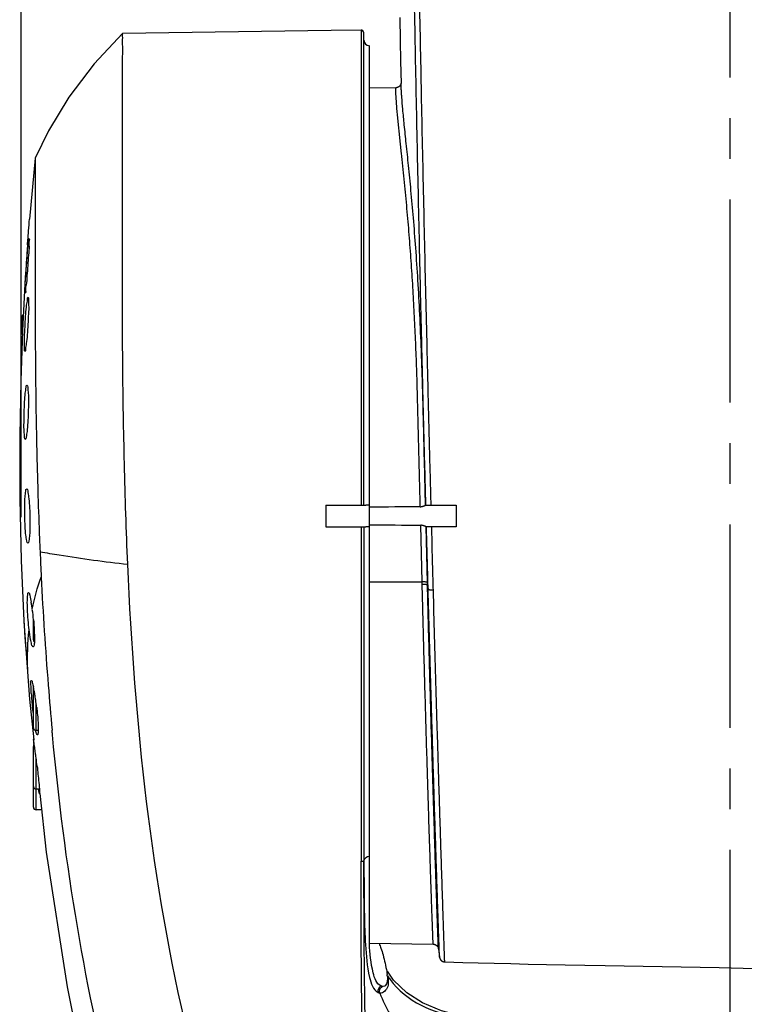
# Model space of a CAD drawing. Header units: millimetres. Extents: x 5828 to 6704, y 123 to 421.
# Tile 214 of 256: x 6445.53 to 6452.21, y 240.87 to 249.95. Entities that reach past the tile are written whole.
import ezdxf

# ---------------------------------------------------------------- set-up
doc = ezdxf.new("R2010")
doc.units = ezdxf.units.MM
doc.linetypes.add('CENTER', pattern=[0.6, 0.375, -0.075, 0.075, -0.075])
for name, color, linetype in [('中心线', 7, 'Continuous'), ('外形图', 7, 'Continuous'), ('尺寸标注', 7, 'Continuous')]:
    doc.layers.add(name, color=color, linetype=linetype)
doc.styles.add('微软雅黑', font='msyh.ttc', dxfattribs={"height": 1.5})
doc.dimstyles.new('尺寸标注_1_20比例', dxfattribs={"dimtxt": 1.5, "dimasz": 1.25, "dimexe": 0.5, "dimexo": 0.4, "dimgap": 0.5, "dimtad": 1, "dimdec": 1, "dimlfac": 20, "dimdsep": 46, "dimtxsty": '微软雅黑', "dimcen": 0.09, "dimadec": 0, "dimazin": 0, "dimtp": 0.01, "dimtm": 0.01, "dimtfac": 1, "dimtdec": 1, "dimtofl": 0, "dimtmove": 0, "dimatfit": 3, "dimfxl": 1, "dimtolj": 1, "dimarcsym": 0})

# ---------------------------------------------------------------- blocks, each defined once
blk = doc.blocks.new('*D1095')
at = {"layer": 'Defpoints', "color": 0}
for p in [(6458.6099, 287.4405), (6445.5413, 244.9578), (6458.6099, 244.9009)]:
    blk.add_point(p, dxfattribs=at)
at = {"layer": '尺寸标注', "color": 0, "lineweight": -2}
for p, q in [((6445.5413, 245.3578), (6445.5413, 287.9405)), ((6458.6099, 245.3009), (6458.6099, 287.9405)), ((6446.7913, 287.4405), (6457.3599, 287.4405))]:
    blk.add_line(p, q, dxfattribs=at)
at = {"layer": '尺寸标注', "color": 0}
for points in [[(6446.7913, 287.6488), (6446.7913, 287.2322), (6445.5413, 287.4405)], [(6457.3599, 287.2322), (6457.3599, 287.6488), (6458.6099, 287.4405)]]:
    blk.add_solid(points, dxfattribs=at)
at = {"layer": '尺寸标注', "color": 0, "insert": (6451.8537, 288.7121), "char_height": 1.5, "attachment_point": 5, "style": '微软雅黑'}
blk.add_mtext('\\A1;{\\fAlibaba PuHuiTi 3.0 55 Regular|b0|i0|c134|p18;260}', dxfattribs=at)

msp = doc.modelspace()

# ---------------------------------------------------------------- linework, layer by layer
at = {"layer": '中心线', "linetype": 'CENTER', "ltscale": 5}
msp.add_line((6452.0766, 222.4149), (6452.0766, 279.3693), dxfattribs=at)
at = {"layer": '外形图', "linetype": 'ByBlock'}
for p, q in [((6449.0317, 249.9684), (6449.0361, 249.7542)), ((6448.6764, 249.85), (6448.6766, 245.4693)), ((6448.7016, 245.4693), (6448.7016, 249.825)), ((6449.0361, 249.7542), (6449.0398, 249.5641)), ((6448.7516, 241.4242), (6448.7516, 249.7068)), ((6449.0398, 249.5641), (6449.0436, 249.3568)), ((6448.9947, 249.3184), (6448.7516, 249.3142)), ((6445.6704, 248.669), (6445.6184, 248.1081)), ((6445.6705, 248.6689), (6445.6703, 248.0862)), ((6445.6703, 248.0862), (6445.6703, 248.0621)), ((6445.6703, 248.0621), (6445.6703, 248.0603)), ((6445.6703, 248.0603), (6445.6703, 248.0084)), ((6445.6049, 247.9303), (6445.6061, 247.9468)), ((6445.6702, 247.8921), (6445.6702, 247.8706)), ((6445.6702, 247.8706), (6445.6702, 247.8648)), ((6445.6702, 247.8648), (6445.6702, 247.8554)), ((6445.6702, 247.8554), (6445.6702, 247.8132)), ((6445.6702, 247.8132), (6445.6703, 247.7916)), ((6445.6703, 247.7916), (6445.6703, 247.786)), ((6445.6703, 247.786), (6445.6703, 247.7559)), ((6445.6703, 247.7559), (6445.6703, 247.7449)), ((6445.6703, 247.7449), (6445.6703, 247.7358)), ((6445.6703, 247.7358), (6445.6703, 247.6935)), ((6445.5866, 247.676), (6445.58, 247.5714)), ((6445.5868, 247.6795), (6445.5866, 247.676)), ((6445.5908, 247.6758), (6445.591, 247.679)), ((6445.6703, 247.6935), (6445.6703, 247.6916)), ((6445.6703, 247.6916), (6445.6704, 247.6666)), ((6445.6704, 247.6666), (6445.6704, 247.6146)), ((6445.58, 247.5714), (6445.5541, 247.0781)), ((6445.6704, 247.6146), (6445.6705, 247.5822)), ((6445.6705, 247.5822), (6445.6705, 247.5761)), ((6445.6705, 247.5761), (6445.6705, 247.5522)), ((6445.6705, 247.5522), (6445.6706, 247.4949)), ((6445.6706, 247.4949), (6445.6706, 247.4818)), ((6445.6706, 247.4818), (6445.6706, 247.4698)), ((6445.6706, 247.4698), (6445.6707, 247.3525)), ((6445.6707, 247.3525), (6445.6708, 247.3279)), ((6445.6708, 247.3279), (6445.6709, 247.274)), ((6445.5523, 247.2193), (6445.5516, 247.2167)), ((6445.5516, 247.0443), (6445.5516, 247.2167)), ((6445.5589, 247.2193), (6445.5523, 247.2193)), ((6445.5573, 247.2084), (6445.5566, 247.2029)), ((6445.5589, 247.2193), (6445.5573, 247.2084)), ((6445.6709, 247.274), (6445.6709, 247.256)), ((6445.6709, 247.256), (6445.6709, 247.2478)), ((6445.6709, 247.2478), (6445.671, 247.2354)), ((6445.671, 247.2354), (6445.671, 247.2249)), ((6445.604, 247.1371), (6445.6039, 247.1353)), ((6445.6715, 247.0536), (6445.6716, 247.0447)), ((6445.6716, 247.0447), (6445.6716, 247.0332)), ((6445.6716, 247.0332), (6445.6717, 247.0255)), ((6445.6717, 247.0255), (6445.6717, 247.0082)), ((6445.6717, 247.0082), (6445.672, 246.9601)), ((6445.672, 246.9601), (6445.672, 246.9557)), ((6445.672, 246.9557), (6445.6722, 246.9309)), ((6445.6757, 246.5371), (6445.676, 246.5131)), ((6445.6768, 246.4449), (6445.6769, 246.4386)), ((6445.6818, 246.1426), (6445.6823, 246.1168)), ((6445.6959, 245.5799), (6445.6966, 245.556)), ((6448.3516, 245.4693), (6448.3516, 245.2693)), ((6448.3516, 245.4693), (6448.7174, 245.4693)), ((6449.2698, 245.4693), (6449.5516, 245.4693)), ((6449.5516, 245.4693), (6449.5516, 245.2693)), ((6449.2379, 244.7616), (6449.2249, 245.2837)), ((6448.3516, 245.2693), (6448.7174, 245.2693)), ((6448.6766, 245.2693), (6448.6753, 242.1849)), ((6448.7016, 245.2693), (6448.7016, 242.1911)), ((6449.2868, 244.7558), (6449.2741, 245.2695)), ((6449.5516, 245.2693), (6449.2747, 245.2693)), ((6448.7516, 244.7629), (6449.2379, 244.7616)), ((6449.2873, 244.7317), (6449.2868, 244.7558)), ((6449.2873, 244.7317), (6449.2932, 244.6935)), ((6445.567, 244.4028), (6445.5674, 244.396)), ((6445.5674, 244.3959), (6445.6181, 243.6802)), ((6445.6541, 244.2276), (6445.6541, 244.4126)), ((6445.6541, 243.4166), (6445.6541, 243.7865)), ((6445.6181, 243.6802), (6445.6589, 243.3059)), ((6445.6651, 243.738), (6445.6657, 243.7345)), ((6445.6459, 243.5972), (6445.6455, 243.6016)), ((6445.6791, 243.3916), (6445.6791, 243.6344)), ((6445.6986, 243.3916), (6445.6791, 243.3916)), ((6445.6541, 242.6843), (6445.6541, 243.2446)), ((6445.6571, 243.262), (6445.6575, 243.258)), ((6445.6723, 243.1939), (6445.6705, 243.2071)), ((6445.6761, 243.1647), (6445.6753, 243.1712)), ((6445.6791, 242.6593), (6445.6791, 243.14)), ((6445.6796, 243.1372), (6445.6792, 243.1401)), ((6445.7093, 242.8496), (6445.6791, 242.8496)), ((6445.7083, 242.8528), (6445.7102, 242.8359)), ((6445.7294, 242.6593), (6445.6791, 242.6593)), ((6448.7518, 241.4303), (6449.3399, 241.42)), ((6449.3882, 241.3787), (6449.3883, 241.3783)), ((6449.3883, 241.3783), (6449.3883, 241.3779)), ((6449.3883, 241.3779), (6449.3884, 241.3775)), ((6449.3884, 241.3775), (6449.3885, 241.3771)), ((6449.3885, 241.3771), (6449.3885, 241.3767)), ((6449.3885, 241.3767), (6449.398, 241.3004)), ((6449.3885, 241.3764), (6449.3886, 241.3764)), ((6449.398, 241.3004), (6449.3981, 241.3001)), ((6449.3981, 241.3001), (6449.3981, 241.2999)), ((6449.3981, 241.2999), (6449.3981, 241.2996)), ((6449.3981, 241.2996), (6449.3982, 241.2993)), ((6449.3982, 241.2993), (6449.3982, 241.299)), ((6449.3982, 241.299), (6449.3983, 241.2987)), ((6449.3983, 241.2987), (6449.3983, 241.2984)), ((6449.3983, 241.2984), (6449.3984, 241.298)), ((6449.3984, 241.298), (6449.3985, 241.2977)), ((6449.3985, 241.2977), (6449.3985, 241.2972)), ((6448.9749, 241.0872), (6448.9179, 241.1723)), ((6448.8802, 241.0293), (6448.872, 241.0303))]:
    msp.add_line(p, q, dxfattribs=at)
for points in [[(6448.6764, 249.85), (6448.3996, 249.8468), (6446.4765, 249.8185)], [(6448.7016, 249.825), (6448.6989, 249.8363), (6448.6914, 249.8452), (6448.6807, 249.8496), (6448.6764, 249.85)], [(6446.4765, 249.8185), (6446.2149, 249.5387), (6445.9819, 249.2307), (6445.7948, 248.9227), (6445.6705, 248.6689)], [(6449.0435, 249.3636), (6449.0435, 249.3633), (6449.0435, 249.3632), (6449.0435, 249.363), (6449.0434, 249.3628), (6449.0434, 249.3625), (6449.0434, 249.3623), (6449.0434, 249.3621), (6449.0433, 249.3619), (6449.0433, 249.3616), (6449.0433, 249.3614), (6449.0432, 249.3611), (6449.0432, 249.3609), (6449.0432, 249.3606), (6449.0431, 249.3603), (6449.0431, 249.36), (6449.043, 249.3598), (6449.043, 249.3595), (6449.0429, 249.3592), (6449.0429, 249.3589), (6449.0428, 249.3586), (6449.0428, 249.3583), (6449.0427, 249.3581), (6449.0426, 249.3578), (6449.0426, 249.3575), (6449.0425, 249.3572), (6449.0424, 249.3569), (6449.0424, 249.3566), (6449.0423, 249.3564), (6449.0422, 249.3561), (6449.0422, 249.3558), (6449.0421, 249.3555), (6449.042, 249.3552), (6449.0419, 249.3549), (6449.0418, 249.3546), (6449.0417, 249.3543), (6449.0417, 249.354), (6449.0416, 249.3537), (6449.0415, 249.3534), (6449.0414, 249.3531), (6449.0413, 249.3528), (6449.0412, 249.3525), (6449.0411, 249.3521), (6449.041, 249.3518), (6449.0408, 249.3515), (6449.0407, 249.3512), (6449.0406, 249.3509), (6449.0405, 249.3505), (6449.0403, 249.3502), (6449.0402, 249.3498), (6449.0401, 249.3495), (6449.0399, 249.3491), (6449.0398, 249.3488), (6449.0396, 249.3484), (6449.0395, 249.3481), (6449.0393, 249.3477), (6449.0391, 249.3473), (6449.0389, 249.3469), (6449.0387, 249.3465), (6449.0385, 249.3461), (6449.0383, 249.3457), (6449.0381, 249.3453), (6449.0379, 249.3449), (6449.0377, 249.3445), (6449.0374, 249.344), (6449.0372, 249.3436), (6449.0369, 249.3431), (6449.0367, 249.3427), (6449.0364, 249.3422), (6449.0361, 249.3417), (6449.0358, 249.3413), (6449.0355, 249.3408), (6449.0351, 249.3403), (6449.0348, 249.3398), (6449.0344, 249.3393), (6449.0341, 249.3388), (6449.0337, 249.3383), (6449.0333, 249.3378), (6449.0329, 249.3373), (6449.0325, 249.3367), (6449.032, 249.3362), (6449.0316, 249.3357), (6449.0311, 249.3352), (6449.0307, 249.3347), (6449.0302, 249.3341), (6449.0297, 249.3336), (6449.0292, 249.3331), (6449.0287, 249.3326), (6449.0281, 249.3321), (6449.0276, 249.3316), (6449.027, 249.3311), (6449.0264, 249.3306), (6449.0259, 249.3301), (6449.0253, 249.3296), (6449.0247, 249.3291), (6449.0241, 249.3286), (6449.0235, 249.3282), (6449.0228, 249.3277), (6449.0222, 249.3273), (6449.0216, 249.3268), (6449.0209, 249.3264), (6449.0202, 249.326), (6449.0196, 249.3256), (6449.0189, 249.3252), (6449.0182, 249.3248), (6449.0175, 249.3244), (6449.0168, 249.324), (6449.0161, 249.3237), (6449.0154, 249.3233), (6449.0147, 249.323), (6449.014, 249.3227), (6449.0132, 249.3224), (6449.0125, 249.3221), (6449.0118, 249.3218), (6449.011, 249.3215), (6449.0103, 249.3212), (6449.0095, 249.321), (6449.0088, 249.3207), (6449.008, 249.3205), (6449.0072, 249.3203), (6449.0065, 249.3201), (6449.0057, 249.3199), (6449.0049, 249.3197), (6449.0041, 249.3195), (6449.0034, 249.3194), (6449.0026, 249.3192), (6449.0018, 249.3191), (6449.001, 249.319), (6449.0002, 249.3189), (6448.9994, 249.3188), (6448.9986, 249.3187), (6448.9978, 249.3186), (6448.997, 249.3185), (6448.9962, 249.3185), (6448.9954, 249.3185), (6448.9947, 249.3184)], [(6445.5541, 247.0781), (6445.5377, 246.6165), (6445.5283, 246.1088), (6445.5286, 245.5284), (6445.5413, 244.9578), (6445.567, 244.4028)], [(6448.7516, 245.4684), (6448.7392, 245.4686), (6448.7274, 245.4691), (6448.7174, 245.4693)], [(6448.7516, 245.2702), (6448.7392, 245.27), (6448.7275, 245.2696), (6448.7174, 245.2693)], [(6445.713, 242.81), (6445.772, 242.2689), (6445.9659, 241.0269), (6446.2418, 239.6351), (6446.6059, 238.0955), (6446.8038, 237.3702)], [(6449.3399, 241.42), (6449.3406, 241.42), (6449.3414, 241.4199), (6449.3422, 241.4199), (6449.343, 241.4198), (6449.3438, 241.4198), (6449.3446, 241.4197), (6449.3454, 241.4196), (6449.3461, 241.4195), (6449.3469, 241.4194), (6449.3477, 241.4192), (6449.3485, 241.4191), (6449.3493, 241.4189), (6449.35, 241.4188), (6449.3508, 241.4186), (6449.3516, 241.4184), (6449.3523, 241.4182), (6449.3531, 241.418), (6449.3539, 241.4177), (6449.3546, 241.4175), (6449.3554, 241.4172), (6449.3561, 241.417), (6449.3569, 241.4167), (6449.3576, 241.4164), (6449.3583, 241.4161), (6449.3591, 241.4158), (6449.3598, 241.4155), (6449.3605, 241.4151), (6449.3612, 241.4148), (6449.3619, 241.4144), (6449.3626, 241.4141), (6449.3633, 241.4137), (6449.364, 241.4133), (6449.3647, 241.4129), (6449.3653, 241.4125), (6449.366, 241.4121), (6449.3667, 241.4116), (6449.3673, 241.4112), (6449.368, 241.4107), (6449.3686, 241.4103), (6449.3692, 241.4098), (6449.3698, 241.4093), (6449.3705, 241.4088), (6449.3711, 241.4083), (6449.3717, 241.4078), (6449.3722, 241.4073), (6449.3728, 241.4068), (6449.3734, 241.4063), (6449.3739, 241.4058), (6449.3745, 241.4052), (6449.375, 241.4047), (6449.3755, 241.4041), (6449.376, 241.4036), (6449.3765, 241.403), (6449.377, 241.4025), (6449.3775, 241.4019), (6449.3779, 241.4013), (6449.3784, 241.4008), (6449.3788, 241.4002), (6449.3792, 241.3997), (6449.3796, 241.3991), (6449.38, 241.3986), (6449.3804, 241.398), (6449.3808, 241.3975), (6449.3811, 241.3969), (6449.3814, 241.3964), (6449.3818, 241.3959), (6449.3821, 241.3954), (6449.3823, 241.3949), (6449.3826, 241.3944), (6449.3829, 241.3939), (6449.3831, 241.3935), (6449.3834, 241.393), (6449.3836, 241.3926), (6449.3838, 241.3921), (6449.384, 241.3917), (6449.3842, 241.3913), (6449.3844, 241.3909), (6449.3846, 241.3905), (6449.3847, 241.3902), (6449.3849, 241.3898), (6449.385, 241.3894), (6449.3852, 241.3891), (6449.3853, 241.3887), (6449.3855, 241.3884), (6449.3856, 241.3881), (6449.3857, 241.3878), (6449.3858, 241.3875), (6449.3859, 241.3872), (6449.386, 241.3869), (6449.3861, 241.3866), (6449.3862, 241.3863), (6449.3863, 241.386), (6449.3864, 241.3858), (6449.3865, 241.3855), (6449.3866, 241.3852), (6449.3867, 241.385), (6449.3868, 241.3847), (6449.3868, 241.3845), (6449.3869, 241.3842), (6449.387, 241.384), (6449.3871, 241.3837), (6449.3871, 241.3835), (6449.3872, 241.3833), (6449.3872, 241.383), (6449.3873, 241.3828), (6449.3874, 241.3826), (6449.3874, 241.3823), (6449.3875, 241.3821), (6449.3875, 241.3819), (6449.3876, 241.3817), (6449.3876, 241.3815), (6449.3877, 241.3812), (6449.3877, 241.381), (6449.3878, 241.3808), (6449.3878, 241.3806), (6449.3879, 241.3804), (6449.3879, 241.3802), (6449.388, 241.3799), (6449.388, 241.3797), (6449.3881, 241.3795), (6449.3881, 241.3793), (6449.3881, 241.3791), (6449.3882, 241.3789), (6449.3882, 241.3787)], [(6449.3985, 241.2972), (6449.3986, 241.297), (6449.3986, 241.2968), (6449.3987, 241.2966), (6449.3987, 241.2963), (6449.3988, 241.296), (6449.3989, 241.2958), (6449.3989, 241.2955), (6449.399, 241.2951), (6449.3991, 241.2948), (6449.3992, 241.2945), (6449.3993, 241.2941), (6449.3994, 241.2937), (6449.3995, 241.2933), (6449.3996, 241.2929), (6449.3997, 241.2924), (6449.3999, 241.2919), (6449.4001, 241.2914), (6449.4002, 241.2908), (6449.4004, 241.2902), (6449.4007, 241.2896), (6449.4009, 241.289), (6449.4011, 241.2884), (6449.4014, 241.2877), (6449.4017, 241.2871), (6449.402, 241.2864), (6449.4023, 241.2857), (6449.4026, 241.2851), (6449.4029, 241.2844), (6449.4033, 241.2837), (6449.4036, 241.283), (6449.404, 241.2823), (6449.4044, 241.2817), (6449.4048, 241.281), (6449.4052, 241.2803), (6449.4056, 241.2797), (6449.4061, 241.279), (6449.4065, 241.2784), (6449.4069, 241.2777), (6449.4074, 241.2771), (6449.4079, 241.2765), (6449.4084, 241.2758), (6449.4089, 241.2752), (6449.4094, 241.2746), (6449.4099, 241.274), (6449.4104, 241.2734), (6449.4109, 241.2728), (6449.4115, 241.2723), (6449.412, 241.2717), (6449.4126, 241.2711), (6449.4132, 241.2706), (6449.4137, 241.27), (6449.4143, 241.2695), (6449.4149, 241.269), (6449.4155, 241.2685), (6449.4161, 241.268), (6449.4168, 241.2675), (6449.4174, 241.267), (6449.418, 241.2665), (6449.4187, 241.266), (6449.4193, 241.2656), (6449.42, 241.2652), (6449.4206, 241.2647), (6449.4213, 241.2643), (6449.422, 241.2639), (6449.4227, 241.2635), (6449.4233, 241.2631), (6449.424, 241.2627), (6449.4247, 241.2623), (6449.4254, 241.262), (6449.4262, 241.2616), (6449.4269, 241.2613), (6449.4276, 241.261), (6449.4283, 241.2607), (6449.4291, 241.2604), (6449.4298, 241.2601), (6449.4305, 241.2598), (6449.4313, 241.2595), (6449.432, 241.2593), (6449.4328, 241.2591), (6449.4336, 241.2588), (6449.4343, 241.2586), (6449.4351, 241.2584), (6449.4358, 241.2582), (6449.4366, 241.258), (6449.4374, 241.2579), (6449.4382, 241.2577), (6449.4389, 241.2576), (6449.4397, 241.2574), (6449.4405, 241.2573), (6449.4413, 241.2572), (6449.4421, 241.2571), (6449.4429, 241.257), (6449.4437, 241.257), (6449.4445, 241.2569), (6449.4452, 241.2569), (6449.446, 241.2568), (6449.6128, 241.2521)], [(6449.6128, 241.2521), (6449.754, 241.2483), (6449.9012, 241.2446), (6450.055, 241.2409), (6450.2157, 241.2373), (6450.3829, 241.2337), (6450.5563, 241.2301), (6450.7365, 241.2266), (6450.9241, 241.2231), (6451.9766, 241.2042)], [(6451.9766, 241.2042), (6452.1961, 241.2001), (6452.413, 241.1959), (6452.6258, 241.1916), (6452.833, 241.1872), (6453.0332, 241.1827), (6453.2249, 241.1782), (6453.4065, 241.1737), (6453.5766, 241.1693)], [(6452.0767, 240.6257), (6451.6401, 240.6304), (6451.1692, 240.6462), (6450.759, 240.6597), (6450.4041, 240.6722), (6450.0993, 240.6892), (6449.8392, 240.7146), (6449.6142, 240.752), (6449.4153, 240.8054), (6449.2416, 240.8779), (6449.0966, 240.97), (6448.9749, 241.0872)]]:
    msp.add_lwpolyline(points, dxfattribs=at)
for centre, radius, start, end in [((6448.7516, 249.7569), 0.05, 180, 270), ((6511.0224, 247.3153), 65.3514, 180.387006, 180.682259), ((6498.9243, 247.1593), 53.2523, 180.77539, 181.09395), ((6492.7132, 247.0413), 47.04, 181.12607, 181.78029), ((6490.6589, 246.9776), 44.9848, 181.81102, 182.31565), ((6451.2347, 51.3332), 194.1322, 90.594447, 90.732866), ((6451.2394, 439.5612), 194.2879, 269.266341, 269.405903), ((6489.0436, 246.9133), 43.3682, 182.31693, 182.47586), ((6485.4547, 246.7782), 39.7768, 182.50479, 182.8418), ((6475.6739, 246.2425), 29.9815, 182.7462, 184.65641), ((6443.9875, 244.284), 1.6721, 8.89918, 10.02919), ((6444.0292, 244.2906), 1.6299, 8.33571, 8.89859), ((6444.0665, 244.2961), 1.5922, 8.08412, 8.33461), ((6444.0971, 244.3004), 1.5613, 7.75792, 8.0844), ((6443.9775, 244.2318), 1.6877, 2.38909, 2.93447), ((6444.0899, 244.2366), 1.5752, 2.16319, 2.38552), ((6444.1496, 244.2388), 1.5154, 1.98611, 2.16292), ((6444.2324, 244.2417), 1.4326, 1.61196, 1.988), ((6445.6791, 244.2276), 0.025, 180, 229.53901), ((6444.3068, 244.2438), 1.3581, 1.49075, 1.60969), ((6444.9812, 244.2461), 0.6837, 358.50254, 358.67249), ((6444.5639, 243.5636), 1.1146, 11.59632, 11.86303), ((6444.1382, 243.4779), 1.5489, 10.03923, 11.53456), ((6443.6538, 243.3899), 2.0412, 9.81936, 10.10125), ((6486.1788, 247.0327), 40.5159, 184.5642, 185.15367), ((6449.1057, 243.956), 3.4783, 183.70199, 185.84887), ((6443.3866, 243.344), 2.3123, 9.2869, 9.72184), ((6443.2101, 243.315), 2.4912, 9.09359, 9.29007), ((6443.0488, 243.2893), 2.6546, 8.62065, 9.091), ((6442.9026, 243.2671), 2.8024, 8.29843, 8.62254), ((6442.8879, 243.2645), 2.8173, 6.97737, 8.30718), ((6449.0585, 243.9471), 3.4305, 185.85497, 186.9631), ((6443.0713, 243.2873), 2.6325, 6.85568, 6.9696), ((6445.6791, 243.4166), 0.025, 180, 270), ((6445.6791, 243.2446), 0.025, 132.73111, 180), ((6440.8376, 242.5586), 4.8762, 7.64237, 8.29726), ((6438.0739, 242.1844), 7.6652, 7.39707, 7.56837), ((6437.2682, 242.0799), 8.4776, 7.18429, 7.35149), ((6437.2359, 242.075), 8.5103, 6.64412, 7.17056), ((6445.6791, 242.8746), 0.025, 180, 270), ((6445.6791, 242.6843), 0.025, 180, 270), ((6450.2555, 241.9361), 1.503, 199.83107, 201.59033), ((6448.4752, 241.0902), 0.4433, 5.91525, 6.3295), ((6448.5332, 241.096), 0.385, 4.08687, 5.94786), ((6449.5904, 241.5775), 0.8086, 213.78048, 216.6676)]:
    msp.add_arc(centre, radius, start, end, dxfattribs=at)
for points, knots in [([(6449.2725, 245.4693), (6449.2703, 245.5515), (6449.266, 245.7154), (6449.2597, 245.9601), (6449.2534, 246.2025), (6449.2472, 246.4428), (6449.2414, 246.6821), (6449.2358, 246.9212), (6449.23, 247.1604), (6449.2224, 247.4796), (6449.2135, 247.8789), (6449.2029, 248.3585), (6449.1926, 248.8388), (6449.1827, 249.3199), (6449.1733, 249.8015), (6449.1641, 250.284), (6449.1553, 250.7674), (6449.1441, 251.4137), (6449.131, 252.2242), (6449.1192, 253.0364), (6449.1106, 253.6882), (6449.1046, 254.1784), (6449.0989, 254.6693), (6449.0935, 255.1609), (6449.0885, 255.653), (6449.0839, 256.1455), (6449.0799, 256.6385), (6449.0764, 257.1318), (6449.0732, 257.6255), (6449.07, 258.1195), (6449.0677, 258.5313), (6449.0664, 258.8609), (6449.0657, 259.1082), (6449.065, 259.3555), (6449.0641, 259.6028), (6449.0631, 259.8501), (6449.0628, 260.0563), (6449.0629, 260.2212), (6449.0631, 260.3449), (6449.0631, 260.4686), (6449.0625, 260.6335), (6449.0597, 260.7985), (6449.0517, 260.9632), (6449.0458, 261.0455), (6449.0423, 261.0866)], [0, 0, 0, 0, 0.015795, 0.031491, 0.047017, 0.062367, 0.077661, 0.092974, 0.108302, 0.123629, 0.154294, 0.185007, 0.215772, 0.246574, 0.277414, 0.308304, 0.339254, 0.370264, 0.432471, 0.494942, 0.526275, 0.557664, 0.589101, 0.620575, 0.652082, 0.683617, 0.715179, 0.746766, 0.778375, 0.810003, 0.841647, 0.857474, 0.873304, 0.889136, 0.904971, 0.920807, 0.936645, 0.944564, 0.952483, 0.960402, 0.968322, 0.984161, 0.99208, 1, 1, 1, 1]), ([(6449.3207, 245.4693), (6449.3186, 245.5516), (6449.3143, 245.7156), (6449.3081, 245.9605), (6449.3019, 246.2031), (6449.2957, 246.4435), (6449.2899, 246.6829), (6449.2824, 247.0018), (6449.2726, 247.4008), (6449.2619, 247.88), (6449.2513, 248.3597), (6449.2409, 248.8402), (6449.231, 249.3213), (6449.2215, 249.803), (6449.2123, 250.2856), (6449.2034, 250.769), (6449.1921, 251.4155), (6449.1788, 252.2261), (6449.1644, 253.2018), (6449.1538, 254.0174), (6449.1461, 254.6716), (6449.1405, 255.1632), (6449.1353, 255.6554), (6449.1305, 256.148), (6449.1262, 256.641), (6449.1223, 257.1345), (6449.1187, 257.6282), (6449.115, 258.1223), (6449.1122, 258.5342), (6449.1105, 258.8639), (6449.1093, 259.1112), (6449.1082, 259.3585), (6449.1068, 259.6059), (6449.1053, 259.8533), (6449.1045, 260.0595), (6449.1042, 260.2245), (6449.104, 260.3482), (6449.1036, 260.4719), (6449.1027, 260.5957), (6449.1005, 260.7194), (6449.0963, 260.8431), (6449.0895, 260.9666), (6449.083, 261.0489), (6449.0793, 261.09)], [0, 0, 0, 0, 0.0158, 0.031505, 0.047041, 0.062398, 0.077694, 0.093007, 0.123664, 0.154329, 0.185043, 0.215807, 0.246607, 0.277446, 0.308334, 0.339281, 0.370288, 0.432489, 0.494954, 0.557673, 0.589108, 0.620581, 0.652085, 0.683619, 0.715179, 0.746764, 0.778371, 0.809998, 0.841641, 0.857468, 0.873298, 0.88913, 0.904965, 0.920801, 0.936639, 0.944559, 0.952479, 0.960399, 0.968319, 0.976239, 0.984159, 0.99208, 1, 1, 1, 1]), ([(6446.5245, 244.9251), (6446.5108, 245.2342), (6446.4917, 245.8457), (6446.4761, 246.7396), (6446.4751, 247.5739), (6446.4769, 248.3123), (6446.4766, 248.853), (6446.4763, 249.2139), (6446.477, 249.4238), (6446.477, 249.5881), (6446.4783, 249.6981), (6446.4763, 249.7599), (6446.4786, 249.7926), (6446.4738, 249.8054), (6446.4784, 249.8187), (6446.4765, 249.8185)], [0, 0, 0, 0, 0.189667, 0.374999, 0.547998, 0.701083, 0.827667, 0.87935, 0.922373, 0.956185, 0.980483, 0.989003, 0.995101, 0.998772, 1, 1, 1, 1]), ([(6449.2206, 245.4549), (6449.2186, 245.5356), (6449.2146, 245.6968), (6449.2086, 245.9387), (6449.2028, 246.1807), (6449.1968, 246.4226), (6449.19, 246.6645), (6449.1814, 246.9063), (6449.1707, 247.1481), (6449.1581, 247.3898), (6449.1434, 247.6313), (6449.1264, 247.8727), (6449.11, 248.0737), (6449.0956, 248.2344), (6449.0842, 248.3548), (6449.0722, 248.4752), (6449.0598, 248.5956), (6449.0492, 248.6959), (6449.0407, 248.7761), (6449.0343, 248.8362), (6449.028, 248.8964), (6449.0218, 248.9566), (6449.0158, 249.0168), (6449.011, 249.067), (6449.0074, 249.1072), (6449.0048, 249.1373), (6449.0024, 249.1674), (6449.0002, 249.1976), (6448.9981, 249.2278), (6448.9963, 249.258), (6448.995, 249.2882), (6448.9942, 249.3084), (6448.9947, 249.3184)], [0, 0, 0, 0, 0.0625, 0.125, 0.187501, 0.250001, 0.312501, 0.375001, 0.437501, 0.500001, 0.562501, 0.625001, 0.687501, 0.718751, 0.750001, 0.781251, 0.812502, 0.843752, 0.859377, 0.875002, 0.890627, 0.906252, 0.921877, 0.937502, 0.945315, 0.953127, 0.96094, 0.968752, 0.976565, 0.984377, 0.99219, 1, 1, 1, 1]), ([(6449.2692, 245.4691), (6449.2662, 245.591), (6449.2618, 245.7733), (6449.2559, 246.0157), (6449.2516, 246.1957), (6449.2472, 246.374), (6449.2426, 246.5502), (6449.2374, 246.7238), (6449.2294, 246.9494), (6449.2174, 247.2224), (6449.2002, 247.5377), (6449.1806, 247.8347), (6449.1589, 248.1112), (6449.1361, 248.3646), (6449.1135, 248.5931), (6449.0924, 248.7946), (6449.0743, 248.9674), (6449.0603, 249.1101), (6449.0519, 249.2095), (6449.0475, 249.273), (6449.0455, 249.3083), (6449.0442, 249.3353), (6449.0437, 249.3506), (6449.0436, 249.3568)], [0, 0, 0, 0, 0.09386, 0.140462, 0.186715, 0.23252, 0.277781, 0.322407, 0.366309, 0.451562, 0.532829, 0.609456, 0.680824, 0.746323, 0.805421, 0.857595, 0.902343, 0.939248, 0.967963, 0.979188, 0.988266, 0.995202, 1, 1, 1, 1]), ([(6445.6061, 247.9468), (6445.6075, 247.9647), (6445.6115, 248.0185), (6445.6156, 248.0723), (6445.6186, 248.1081)], [0, 0, 0, 0, 0.334455, 1, 1, 1, 1]), ([(6445.591, 247.679), (6445.5932, 247.7109), (6445.5988, 247.768), (6445.6008, 247.8515), (6445.6153, 247.89), (6445.6085, 247.929), (6445.615, 247.929)], [0, 0, 0, 0, 0.381531, 0.705387, 0.922558, 1, 1, 1, 1]), ([(6445.615, 247.929), (6445.6214, 247.929), (6445.6091, 247.8896), (6445.6179, 247.8516), (6445.6077, 247.7678), (6445.6052, 247.7109), (6445.6029, 247.679)], [0, 0, 0, 0, 0.076251, 0.293143, 0.61759, 1, 1, 1, 1]), ([(6445.6003, 247.8693), (6445.599, 247.8515), (6445.5942, 247.7883), (6445.5898, 247.725), (6445.5868, 247.6795)], [0, 0, 0, 0, 0.281434, 1, 1, 1, 1]), ([(6445.579, 247.429), (6445.5727, 247.4291), (6445.5857, 247.4678), (6445.5764, 247.5053), (6445.5863, 247.588), (6445.5886, 247.6443), (6445.5908, 247.6758)], [0, 0, 0, 0, 0.075959, 0.292286, 0.616493, 1, 1, 1, 1]), ([(6445.6029, 247.679), (6445.6005, 247.6471), (6445.5943, 247.5902), (6445.5926, 247.5065), (6445.5776, 247.4682), (6445.5854, 247.429), (6445.579, 247.429)], [0, 0, 0, 0, 0.381642, 0.705641, 0.922854, 1, 1, 1, 1]), ([(6445.5784, 247.1371), (6445.5803, 247.169), (6445.5849, 247.2263), (6445.5887, 247.3093), (6445.601, 247.349), (6445.5991, 247.3871), (6445.6057, 247.3871)], [0, 0, 0, 0, 0.380434, 0.70348, 0.92051, 1, 1, 1, 1]), ([(6445.6057, 247.3871), (6445.6122, 247.3871), (6445.6063, 247.3484), (6445.6138, 247.3094), (6445.608, 247.226), (6445.6059, 247.1689), (6445.604, 247.1371)], [0, 0, 0, 0, 0.077612, 0.294144, 0.6181, 1, 1, 1, 1]), ([(6445.5566, 247.2029), (6445.556, 247.1989), (6445.5549, 247.1909), (6445.554, 247.1828), (6445.5536, 247.1787)], [0, 0, 0, 0, 0.500003, 1, 1, 1, 1]), ([(6445.576, 246.8871), (6445.5695, 246.8871), (6445.5766, 246.926), (6445.5687, 246.9647), (6445.5748, 247.0482), (6445.5766, 247.1052), (6445.5784, 247.1371)], [0, 0, 0, 0, 0.077325, 0.293958, 0.617955, 1, 1, 1, 1]), ([(6445.6039, 247.1353), (6445.6019, 247.1036), (6445.5967, 247.0468), (6445.5928, 246.9641), (6445.5799, 246.9251), (6445.5826, 246.8871), (6445.576, 246.8871)], [0, 0, 0, 0, 0.381049, 0.704115, 0.921, 1, 1, 1, 1]), ([(6445.5692, 246.326), (6445.5702, 246.358), (6445.5734, 246.4154), (6445.577, 246.498), (6445.5871, 246.5388), (6445.5882, 246.576), (6445.5951, 246.576)], [0, 0, 0, 0, 0.379646, 0.701974, 0.918636, 1, 1, 1, 1]), ([(6445.5951, 246.576), (6445.6018, 246.576), (6445.6014, 246.5385), (6445.6091, 246.4981), (6445.6085, 246.4153), (6445.6079, 246.3579), (6445.6069, 246.326)], [0, 0, 0, 0, 0.080189, 0.296421, 0.619307, 1, 1, 1, 1]), ([(6445.58, 246.076), (6445.5733, 246.076), (6445.5744, 246.1138), (6445.5669, 246.154), (6445.5682, 246.2369), (6445.5683, 246.2942), (6445.5692, 246.326)], [0, 0, 0, 0, 0.079863, 0.296214, 0.619226, 1, 1, 1, 1]), ([(6445.6069, 246.326), (6445.6059, 246.2941), (6445.603, 246.2366), (6445.5987, 246.154), (6445.5881, 246.1133), (6445.5869, 246.076), (6445.58, 246.076)], [0, 0, 0, 0, 0.379552, 0.701749, 0.918548, 1, 1, 1, 1]), ([(6445.5751, 245.3693), (6445.5745, 245.4012), (6445.575, 245.4587), (6445.5761, 245.5411), (6445.5835, 245.5825), (6445.5857, 245.6193), (6445.5926, 245.6193)], [0, 0, 0, 0, 0.37974, 0.701793, 0.917971, 1, 1, 1, 1]), ([(6445.5926, 245.6193), (6445.5996, 245.6193), (6445.6034, 245.5829), (6445.6132, 245.5412), (6445.6187, 245.4589), (6445.6211, 245.4013), (6445.6219, 245.3693)], [0, 0, 0, 0, 0.083316, 0.299782, 0.621235, 1, 1, 1, 1]), ([(6449.2206, 245.4549), (6449.2249, 245.455), (6449.2313, 245.4555), (6449.2396, 245.4572), (6449.2458, 245.4589), (6449.2519, 245.4609), (6449.2568, 245.4629), (6449.2607, 245.4646), (6449.2636, 245.466), (6449.266, 245.4672), (6449.2679, 245.4683), (6449.2688, 245.4688), (6449.2692, 245.4691)], [0, 0, 0, 0, 0.249849, 0.374866, 0.499886, 0.624909, 0.749936, 0.812454, 0.874973, 0.937491, 0.968751, 1, 1, 1, 1]), ([(6449.2692, 245.4691), (6449.2693, 245.4691), (6449.2694, 245.4693), (6449.2697, 245.4693), (6449.2698, 245.4693)], [0, 0, 0, 0, 0.273982, 1, 1, 1, 1]), ([(6445.6032, 245.1193), (6445.5961, 245.1193), (6445.5917, 245.1555), (6445.5827, 245.1976), (6445.5782, 245.2797), (6445.5757, 245.3374), (6445.5751, 245.3693)], [0, 0, 0, 0, 0.083841, 0.300126, 0.621473, 1, 1, 1, 1]), ([(6445.6219, 245.3693), (6445.6226, 245.3374), (6445.6232, 245.2798), (6445.6212, 245.1976), (6445.6137, 245.1557), (6445.6102, 245.1193), (6445.6032, 245.1193)], [0, 0, 0, 0, 0.379348, 0.700861, 0.916878, 1, 1, 1, 1]), ([(6449.2741, 245.2695), (6449.2737, 245.2699), (6449.2727, 245.2704), (6449.2708, 245.2714), (6449.2684, 245.2726), (6449.2655, 245.274), (6449.2615, 245.2757), (6449.2565, 245.2777), (6449.2504, 245.2798), (6449.2441, 245.2814), (6449.2356, 245.2831), (6449.2292, 245.2837), (6449.2249, 245.2837)], [0, 0, 0, 0, 0.03125, 0.062509, 0.125027, 0.187545, 0.250064, 0.375091, 0.500115, 0.625135, 0.750152, 1, 1, 1, 1]), ([(6449.2747, 245.2693), (6449.2747, 245.2693), (6449.2745, 245.2693), (6449.2743, 245.2694), (6449.2741, 245.2695)], [0, 0, 0, 0, 0.232841, 1, 1, 1, 1]), ([(6449.2932, 244.6935), (6449.292, 244.7412), (6449.2868, 244.9332), (6449.2816, 245.1251), (6449.2778, 245.2693)], [0, 0, 0, 0, 0.248746, 1, 1, 1, 1]), ([(6449.3414, 244.6879), (6449.3401, 244.7361), (6449.3349, 244.9299), (6449.3298, 245.1237), (6449.326, 245.2693)], [0, 0, 0, 0, 0.248734, 1, 1, 1, 1]), ([(6445.7159, 245.0398), (6445.7749, 245.0296), (6446.0433, 244.984), (6446.3133, 244.9477), (6446.5245, 244.9251)], [0, 0, 0, 0, 0.219855, 1, 1, 1, 1]), ([(6448.7684, 236.3693), (6448.3874, 237.0314), (6447.7135, 238.3943), (6446.8163, 241.2436), (6446.5883, 243.4642), (6446.5245, 244.9251)], [0, 0, 0, 0, 0.25664, 0.508732, 1, 1, 1, 1]), ([(6449.2868, 244.7558), (6449.2866, 244.7561), (6449.286, 244.7566), (6449.2844, 244.7576), (6449.2813, 244.7586), (6449.2765, 244.7596), (6449.2705, 244.7604), (6449.2634, 244.7611), (6449.2524, 244.7617), (6449.2438, 244.7617), (6449.2379, 244.7616)], [0, 0, 0, 0, 0.01907, 0.044271, 0.115202, 0.213594, 0.337191, 0.482412, 0.64478, 1, 1, 1, 1]), ([(6449.2385, 244.7377), (6449.2384, 244.7417), (6449.2382, 244.7496), (6449.238, 244.7576), (6449.2379, 244.7616)], [0, 0, 0, 0, 0.499877, 1, 1, 1, 1]), ([(6445.6061, 244.4126), (6445.6037, 244.4444), (6445.6004, 244.5017), (6445.5971, 244.5844), (6445.6019, 244.6252), (6445.602, 244.6626), (6445.6087, 244.6626)], [0, 0, 0, 0, 0.380773, 0.703515, 0.919482, 1, 1, 1, 1]), ([(6445.6087, 244.6626), (6445.6173, 244.6626), (6445.6221, 244.6186), (6445.6302, 244.5968), (6445.6341, 244.5752)], [0, 0, 0, 0, 0.280521, 1, 1, 1, 1]), ([(6449.2873, 244.7317), (6449.2872, 244.732), (6449.2866, 244.7325), (6449.2855, 244.7332), (6449.284, 244.7338), (6449.2813, 244.7347), (6449.2771, 244.7356), (6449.2711, 244.7365), (6449.2639, 244.7372), (6449.253, 244.7378), (6449.2444, 244.7378), (6449.2385, 244.7377)], [0, 0, 0, 0, 0.019503, 0.044962, 0.077149, 0.116248, 0.214714, 0.338244, 0.483291, 0.645409, 1, 1, 1, 1]), ([(6449.3399, 241.42), (6449.3398, 241.42), (6449.3398, 241.4201), (6449.3398, 241.4203), (6449.3398, 241.4206), (6449.3397, 241.421), (6449.3397, 241.4215), (6449.3396, 241.4222), (6449.3396, 241.423), (6449.3395, 241.4243), (6449.3394, 241.4262), (6449.3393, 241.4288), (6449.3391, 241.432), (6449.339, 241.4356), (6449.3388, 241.4397), (6449.3385, 241.4461), (6449.3381, 241.4552), (6449.3376, 241.4677), (6449.3371, 241.482), (6449.3365, 241.4982), (6449.3358, 241.5163), (6449.335, 241.5363), (6449.3342, 241.5581), (6449.3334, 241.5818), (6449.3321, 241.617), (6449.3304, 241.6656), (6449.3281, 241.7293), (6449.3257, 241.8), (6449.323, 241.8777), (6449.3201, 241.9622), (6449.317, 242.0533), (6449.3138, 242.1507), (6449.3104, 242.2544), (6449.3055, 242.4045), (6449.299, 242.6063), (6449.291, 242.8641), (6449.2826, 243.1414), (6449.2739, 243.4359), (6449.2651, 243.7454), (6449.2561, 244.0674), (6449.2487, 244.3426), (6449.2428, 244.5671), (6449.2399, 244.6807), (6449.2385, 244.7377)], [0, 0, 0, 0, 0.00002, 0.000075, 0.000167, 0.000295, 0.00046, 0.000661, 0.000898, 0.001172, 0.001827, 0.002627, 0.003572, 0.00466, 0.005891, 0.007266, 0.010443, 0.014192, 0.018509, 0.023396, 0.028851, 0.034873, 0.041457, 0.048601, 0.056299, 0.073342, 0.092546, 0.113875, 0.137302, 0.162795, 0.190277, 0.219677, 0.250937, 0.284014, 0.355432, 0.433381, 0.517154, 0.606138, 0.699672, 0.796987, 0.897356, 0.948443, 1, 1, 1, 1]), ([(6449.3886, 241.3764), (6449.3885, 241.377), (6449.3884, 241.379), (6449.3881, 241.3828), (6449.3879, 241.3886), (6449.3875, 241.3963), (6449.3871, 241.4059), (6449.3865, 241.4224), (6449.3855, 241.4478), (6449.3841, 241.4838), (6449.3826, 241.5273), (6449.3807, 241.5782), (6449.3787, 241.6363), (6449.3764, 241.7015), (6449.373, 241.8024), (6449.3681, 241.9453), (6449.3618, 242.136), (6449.3549, 242.3514), (6449.3474, 242.5899), (6449.3393, 242.8496), (6449.331, 243.1286), (6449.3224, 243.4247), (6449.3136, 243.7357), (6449.3016, 244.173), (6449.2929, 244.5064), (6449.2873, 244.7317)], [0, 0, 0, 0, 0.000584, 0.00174, 0.003464, 0.005755, 0.00861, 0.012026, 0.020541, 0.031295, 0.044273, 0.059444, 0.076774, 0.096225, 0.11776, 0.166977, 0.223987, 0.288306, 0.359568, 0.43722, 0.520573, 0.60903, 0.701941, 0.798555, 1, 1, 1, 1]), ([(6449.2932, 244.6935), (6449.2934, 244.6932), (6449.294, 244.6927), (6449.2956, 244.6918), (6449.2987, 244.6908), (6449.3033, 244.6898), (6449.3093, 244.689), (6449.3163, 244.6884), (6449.3271, 244.6878), (6449.3356, 244.6878), (6449.3414, 244.6879)], [0, 0, 0, 0, 0.019142, 0.044374, 0.115282, 0.213525, 0.336897, 0.481903, 0.644171, 1, 1, 1, 1]), ([(6449.398, 241.3006), (6449.398, 241.3011), (6449.3979, 241.3022), (6449.3978, 241.3044), (6449.3977, 241.3072), (6449.3976, 241.3105), (6449.3975, 241.3149), (6449.3973, 241.3205), (6449.397, 241.3293), (6449.3966, 241.3403), (6449.3961, 241.3536), (6449.3957, 241.3668), (6449.3951, 241.3845), (6449.3943, 241.4066), (6449.3934, 241.4331), (6449.3925, 241.4596), (6449.3916, 241.4861), (6449.3904, 241.5214), (6449.3889, 241.5656), (6449.3871, 241.6186), (6449.3854, 241.6716), (6449.383, 241.7423), (6449.3801, 241.8307), (6449.3765, 241.9367), (6449.3731, 242.0427), (6449.3696, 242.1487), (6449.3661, 242.2548), (6449.3616, 242.3961), (6449.3559, 242.5728), (6449.3492, 242.7849), (6449.3427, 242.9969), (6449.3362, 243.209), (6449.3277, 243.4917), (6449.3172, 243.8452), (6449.305, 244.2693), (6449.2971, 244.5521), (6449.2932, 244.6935)], [0, 0, 0, 0, 0.000488, 0.000977, 0.001953, 0.00293, 0.003906, 0.005859, 0.007812, 0.011719, 0.015625, 0.019531, 0.023437, 0.03125, 0.039062, 0.046875, 0.054687, 0.0625, 0.078125, 0.09375, 0.109375, 0.125, 0.15625, 0.1875, 0.21875, 0.25, 0.28125, 0.3125, 0.375, 0.4375, 0.5, 0.5625, 0.625, 0.75, 0.875, 1, 1, 1, 1]), ([(6449.4462, 241.2568), (6449.4461, 241.2574), (6449.4461, 241.2585), (6449.446, 241.2607), (6449.4459, 241.2635), (6449.4458, 241.2669), (6449.4456, 241.2713), (6449.4454, 241.2769), (6449.4451, 241.2859), (6449.4447, 241.297), (6449.4443, 241.3104), (6449.4438, 241.3238), (6449.4432, 241.3417), (6449.4424, 241.364), (6449.4415, 241.3908), (6449.4403, 241.4266), (6449.4388, 241.4712), (6449.4371, 241.5249), (6449.4353, 241.5785), (6449.4335, 241.6321), (6449.4311, 241.7035), (6449.4282, 241.7929), (6449.4247, 241.9001), (6449.4212, 242.0073), (6449.4177, 242.1145), (6449.4142, 242.2217), (6449.4097, 242.3647), (6449.404, 242.5434), (6449.3973, 242.7578), (6449.3908, 242.9723), (6449.3843, 243.1867), (6449.3758, 243.4727), (6449.3653, 243.8301), (6449.3531, 244.259), (6449.3452, 244.545), (6449.3414, 244.6879)], [0, 0, 0, 0, 0.000488, 0.000977, 0.001953, 0.00293, 0.003906, 0.005859, 0.007812, 0.011719, 0.015625, 0.019531, 0.023437, 0.03125, 0.039062, 0.046875, 0.0625, 0.078125, 0.09375, 0.109375, 0.125, 0.15625, 0.1875, 0.21875, 0.25, 0.28125, 0.3125, 0.375, 0.4375, 0.5, 0.5625, 0.625, 0.75, 0.875, 1, 1, 1, 1]), ([(6445.5674, 244.396), (6445.5693, 244.3625), (6445.5787, 244.2157), (6445.5908, 244.0691), (6445.6013, 243.956)], [0, 0, 0, 0, 0.228048, 1, 1, 1, 1]), ([(6445.6333, 244.2086), (6445.6316, 244.2161), (6445.6244, 244.2529), (6445.6188, 244.29), (6445.6154, 244.3196)], [0, 0, 0, 0, 0.206079, 1, 1, 1, 1]), ([(6445.6523, 244.1626), (6445.6505, 244.1626), (6445.6374, 244.1768), (6445.6366, 244.1938), (6445.6333, 244.2086)], [0, 0, 0, 0, 0.103961, 1, 1, 1, 1]), ([(6445.6647, 244.2283), (6445.6645, 244.2216), (6445.664, 244.2093), (6445.663, 244.1971), (6445.6623, 244.1915)], [0, 0, 0, 0, 0.54496, 1, 1, 1, 1]), ([(6445.6623, 244.1915), (6445.6615, 244.1842), (6445.6606, 244.1755), (6445.6554, 244.1626), (6445.6523, 244.1626)], [0, 0, 0, 0, 0.701469, 1, 1, 1, 1]), ([(6445.6346, 243.7314), (6445.6327, 243.7607), (6445.6392, 243.7867), (6445.6253, 243.8515), (6445.6361, 243.8515)], [0, 0, 0, 0, 0.730939, 1, 1, 1, 1]), ([(6445.6361, 243.8515), (6445.6418, 243.8516), (6445.6453, 243.8219), (6445.6517, 243.8074), (6445.6547, 243.7927)], [0, 0, 0, 0, 0.276019, 1, 1, 1, 1]), ([(6445.685, 243.6016), (6445.6871, 243.5843), (6445.6939, 243.5224), (6445.6987, 243.4602), (6445.6992, 243.4153)], [0, 0, 0, 0, 0.279837, 1, 1, 1, 1]), ([(6445.691, 243.3516), (6445.6897, 243.3516), (6445.6793, 243.3641), (6445.6786, 243.3778), (6445.6757, 243.3902)], [0, 0, 0, 0, 0.098285, 1, 1, 1, 1]), ([(6445.6982, 243.3775), (6445.6977, 243.371), (6445.6971, 243.3637), (6445.6937, 243.3516), (6445.691, 243.3516)], [0, 0, 0, 0, 0.713001, 1, 1, 1, 1]), ([(6445.6992, 243.4153), (6445.6992, 243.4084), (6445.6992, 243.3958), (6445.6987, 243.3832), (6445.6982, 243.3775)], [0, 0, 0, 0, 0.549756, 1, 1, 1, 1]), ([(6445.6544, 243.3096), (6445.6503, 243.3096), (6445.66, 243.2837), (6445.6561, 243.2738), (6445.6571, 243.262)], [0, 0, 0, 0, 0.255845, 1, 1, 1, 1]), ([(6445.6628, 243.2623), (6445.6611, 243.2741), (6445.6548, 243.2843), (6445.6585, 243.3096), (6445.6544, 243.3096)], [0, 0, 0, 0, 0.74041, 1, 1, 1, 1]), ([(6447.7183, 236.3693), (6447.1752, 237.4757), (6446.3318, 239.7667), (6445.9397, 242.1682), (6445.8305, 243.3523)], [0, 0, 0, 0, 0.508956, 1, 1, 1, 1]), ([(6445.689, 243.0596), (6445.6917, 243.0362), (6445.7, 242.9606), (6445.7081, 242.8848), (6445.7104, 242.8323)], [0, 0, 0, 0, 0.30928, 1, 1, 1, 1]), ([(6445.7099, 242.8096), (6445.7065, 242.8096), (6445.7083, 242.8297), (6445.7038, 242.8381), (6445.7025, 242.8475)], [0, 0, 0, 0, 0.260887, 1, 1, 1, 1]), ([(6445.7104, 242.8323), (6445.7107, 242.8267), (6445.7092, 242.8218), (6445.7118, 242.8096), (6445.7099, 242.8096)], [0, 0, 0, 0, 0.745002, 1, 1, 1, 1]), ([(6452.0766, 237.8568), (6451.7814, 237.8617), (6451.3398, 237.8856), (6450.7544, 237.939), (6450.3202, 237.9897), (6449.8899, 238.0536), (6449.469, 238.1443), (6449.1239, 238.2825), (6448.9243, 238.5036), (6448.8424, 238.7118), (6448.7995, 238.9283), (6448.7582, 239.2186), (6448.726, 239.5825), (6448.703, 240.0191), (6448.6846, 240.599), (6448.6759, 241.3209), (6448.6748, 241.8976), (6448.6753, 242.1849)], [0, 0, 0, 0, 0.126829, 0.189866, 0.252493, 0.314651, 0.376412, 0.438202, 0.469719, 0.501411, 0.533011, 0.564509, 0.627298, 0.689885, 0.752292, 0.876554, 1, 1, 1, 1]), ([(6448.6753, 242.1849), (6448.6816, 242.1848), (6448.6889, 242.1854), (6448.7016, 242.1882), (6448.7016, 242.1911)], [0, 0, 0, 0, 0.685265, 1, 1, 1, 1]), ([(6452.0766, 237.8762), (6451.7823, 237.8762), (6451.3419, 237.9062), (6450.7582, 237.9593), (6450.3254, 238.0108), (6449.8969, 238.0755), (6449.4802, 238.1668), (6449.1404, 238.3046), (6448.9489, 238.5239), (6448.8715, 238.7285), (6448.8294, 238.9423), (6448.7882, 239.231), (6448.7558, 239.5937), (6448.7322, 240.0292), (6448.7131, 240.608), (6448.7032, 241.3286), (6448.7016, 241.9042), (6448.7016, 242.1911)], [0, 0, 0, 0, 0.127131, 0.190357, 0.253162, 0.31546, 0.377185, 0.438238, 0.468939, 0.500046, 0.531507, 0.563027, 0.625954, 0.688736, 0.751364, 0.876083, 1, 1, 1, 1]), ([(6448.7017, 242.191), (6448.7017, 242.1157), (6448.7025, 241.857), (6448.705, 241.5981), (6448.7159, 241.415)], [0, 0, 0, 0, 0.291138, 1, 1, 1, 1]), ([(6448.7159, 241.415), (6448.7218, 241.314), (6448.7311, 241.1701), (6448.7842, 240.9997), (6448.8313, 240.9753)], [0, 0, 0, 0, 0.655891, 1, 1, 1, 1]), ([(6448.8578, 241.0353), (6448.8156, 241.0542), (6448.7664, 241.2072), (6448.7574, 241.3337), (6448.7516, 241.4242)], [0, 0, 0, 0, 0.338024, 1, 1, 1, 1]), ([(6448.8579, 241.383), (6448.866, 241.3627), (6448.8874, 241.2918), (6448.9017, 241.2193), (6448.9118, 241.1682)], [0, 0, 0, 0, 0.295882, 1, 1, 1, 1]), ([(6448.9118, 241.1682), (6448.9126, 241.1632), (6448.914, 241.1535), (6448.9153, 241.1438), (6448.9158, 241.1391)], [0, 0, 0, 0, 0.515241, 1, 1, 1, 1]), ([(6448.9261, 241.0705), (6448.9262, 241.0571), (6448.9237, 241.0139), (6448.8797, 240.9627), (6448.8488, 240.9694)], [0, 0, 0, 0, 0.298652, 1, 1, 1, 1]), ([(6448.872, 241.0303), (6448.8697, 241.0308), (6448.8649, 241.0323), (6448.8603, 241.0342), (6448.8578, 241.0353)], [0, 0, 0, 0, 0.460516, 1, 1, 1, 1]), ([(6448.8647, 241.0229), (6448.8654, 241.023), (6448.8671, 241.023), (6448.8687, 241.0229), (6448.8695, 241.0228)], [0, 0, 0, 0, 0.484764, 1, 1, 1, 1]), ([(6448.915, 241.0715), (6448.9137, 241.0652), (6448.9092, 241.0476), (6448.8931, 241.0293), (6448.8807, 241.0293)], [0, 0, 0, 0, 0.342432, 1, 1, 1, 1]), ([(6448.9418, 241.0946), (6449.0159, 240.995), (6449.2196, 240.8328), (6449.7061, 240.6979), (6450.3335, 240.6648), (6451.0841, 240.6471), (6451.5852, 240.6283), (6451.8358, 240.6255)], [0, 0, 0, 0, 0.124085, 0.249004, 0.499179, 0.749593, 1, 1, 1, 1]), ([(6448.8313, 240.9754), (6448.8341, 240.9739), (6448.8398, 240.9714), (6448.8459, 240.9699), (6448.8489, 240.9694)], [0, 0, 0, 0, 0.507008, 1, 1, 1, 1]), ([(6448.8488, 240.9694), (6448.8993, 240.834), (6449.0473, 240.5724), (6449.4454, 240.3521), (6449.8838, 240.3159), (6450.321, 240.2909), (6450.7601, 240.2816), (6451.3451, 240.2696), (6451.784, 240.2634), (6452.0766, 240.2634)], [0, 0, 0, 0, 0.123913, 0.247249, 0.372595, 0.498074, 0.623555, 0.74904, 1, 1, 1, 1])]:
    msp.add_open_spline(points, degree=3, knots=knots, dxfattribs=at)
for points in [[(6445.6703, 248.0084), (6445.6702, 247.9696), (6445.6702, 247.9308), (6445.6702, 247.8921)], [(6445.6003, 247.8693), (6445.6018, 247.8896), (6445.6033, 247.91), (6445.6049, 247.9303)], [(6445.671, 247.2249), (6445.671, 247.1949), (6445.6711, 247.165), (6445.6712, 247.1351)], [(6445.5536, 247.1787), (6445.552, 247.1633), (6445.5514, 247.1474), (6445.554, 247.1321)], [(6445.5536, 247.0819), (6445.552, 247.0983), (6445.5519, 247.1152), (6445.5553, 247.1312)], [(6445.6712, 247.1351), (6445.6713, 247.1079), (6445.6714, 247.0808), (6445.6715, 247.0536)], [(6445.6722, 246.9309), (6445.6723, 246.9119), (6445.6724, 246.8929), (6445.6725, 246.8739)], [(6445.676, 246.5131), (6445.6762, 246.4903), (6445.6765, 246.4676), (6445.6768, 246.4449)], [(6445.6439, 244.5111), (6445.6638, 244.6113), (6445.6914, 244.7103), (6445.7269, 244.8061)], [(6445.6559, 244.4126), (6445.653, 244.4434), (6445.6506, 244.4743), (6445.6446, 244.5046)], [(6445.6154, 244.3196), (6445.6119, 244.3496), (6445.6076, 244.3797), (6445.6072, 244.4099)], [(6445.6559, 244.4126), (6445.6589, 244.3812), (6445.6614, 244.3497), (6445.663, 244.3182)], [(6445.6013, 243.956), (6445.5984, 244.0772), (6445.6019, 244.199), (6445.6149, 244.3196)], [(6445.6645, 244.2791), (6445.6649, 244.2629), (6445.6651, 244.2466), (6445.6647, 244.2303)], [(6445.8305, 243.3523), (6445.8292, 243.3659), (6445.8279, 243.3796), (6445.8267, 243.3933)], [(6448.7516, 242.2273), (6448.7311, 242.2274), (6448.7018, 242.2117), (6448.7017, 242.1911)], [(6448.9172, 241.1235), (6448.9185, 241.1062), (6448.9186, 241.0885), (6448.915, 241.0715)], [(6448.9183, 241.1279), (6448.9231, 241.1092), (6448.9261, 241.0898), (6448.9261, 241.0705)], [(6448.8578, 241.0353), (6448.8381, 241.0259), (6448.825, 240.9963), (6448.8313, 240.9754)], [(6448.8489, 240.9694), (6448.842, 240.9867), (6448.8462, 241.0206), (6448.8647, 241.0229)]]:
    msp.add_open_spline(points, degree=3, dxfattribs=at)

# ---------------------------------------------------------------- dimensions: what is measured, and where the dimension line sits
at = {"layer": '尺寸标注'}
dim = msp.add_linear_dim(base=(6458.6099, 287.4405), p1=(6445.5413, 244.9578), p2=(6458.6099, 244.9009), text='{\\fAlibaba PuHuiTi 3.0 55 Regular|b0|i0|c134|p18;260}', dimstyle='尺寸标注_1_20比例', dxfattribs=at)
dim.commit()
dim.dimension.update_dxf_attribs({"geometry": '*D1095', "text_midpoint": (6451.8537, 287.4405), "dimtype": 160})

doc.saveas('drawing.dxf')
